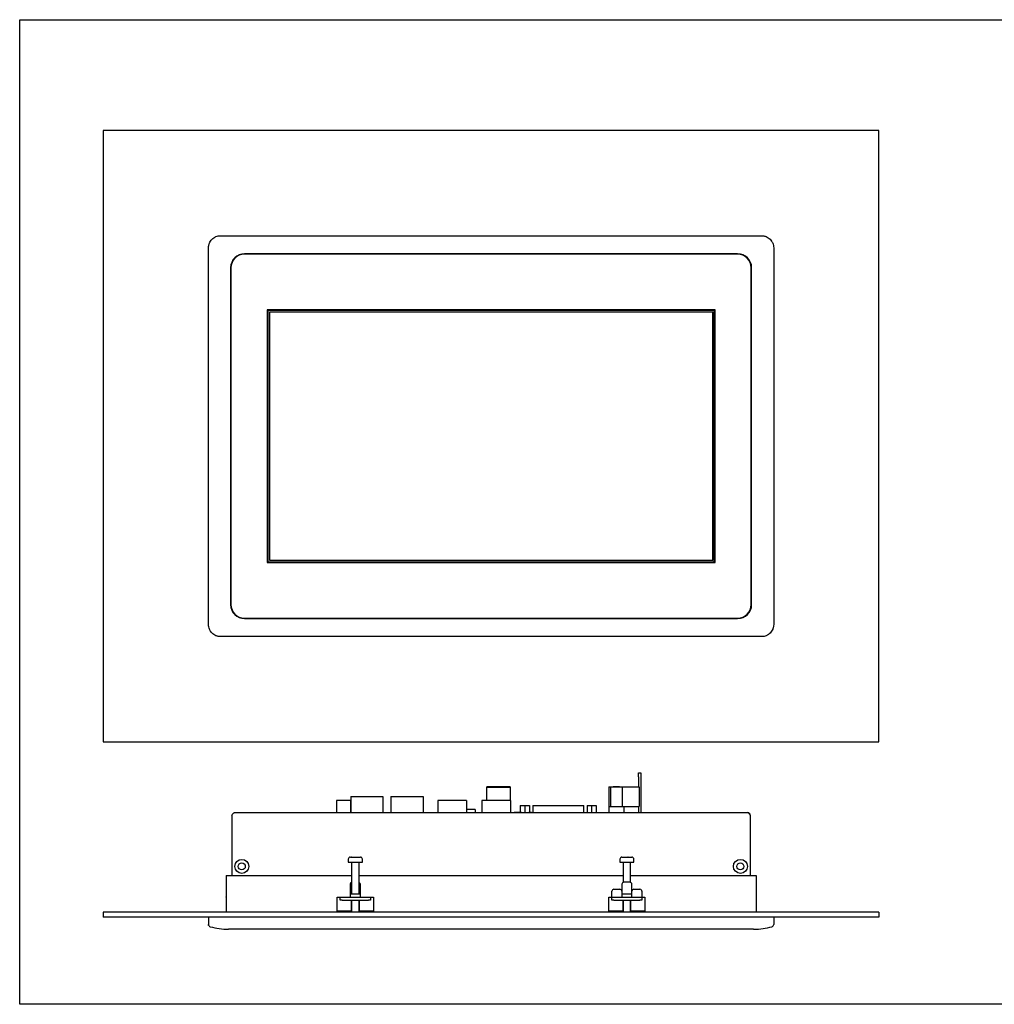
# Model space of a CAD drawing. Header units: millimetres. Extents: x -35 to 2088, y -1140 to -417.
# Tile 7 of 8: x 1039 to 1525, y -978 to -487. Entities that reach past the tile are written whole.
import ezdxf

# ---------------------------------------------------------------- set-up
doc = ezdxf.new("R2010")
doc.units = ezdxf.units.MM

msp = doc.modelspace()

# ---------------------------------------------------------------- linework, layer by layer
at = {"color": 7, "linetype": 'Continuous', "lineweight": 25}
for p, q in [((1080.534, -542.474), (1080.534, -847.474)), ((1467.534, -542.474), (1080.534, -542.474)), ((1467.534, -847.474), (1467.534, -542.474)), ((1397.034, -603.974), (1151.034, -603.974)), ((1397.034, -604.174), (1151.034, -604.174)), ((1144.034, -610.974), (1144.034, -778.974)), ((1144.234, -610.974), (1144.234, -778.974)), ((1403.834, -778.974), (1403.834, -610.974)), ((1404.034, -778.974), (1404.034, -610.974)), ((1162.274, -631.934), (1162.274, -758.014)), ((1385.794, -631.934), (1162.274, -631.934)), ((1162.674, -632.334), (1162.674, -757.614)), ((1385.394, -632.334), (1162.674, -632.334)), ((1384.594, -633.134), (1163.474, -633.134)), ((1163.474, -633.134), (1163.474, -756.814)), ((1384.594, -756.814), (1384.594, -633.134)), ((1385.394, -757.614), (1385.394, -632.334)), ((1385.794, -758.014), (1385.794, -631.934)), ((1162.274, -758.014), (1385.794, -758.014)), ((1162.674, -757.614), (1385.394, -757.614)), ((1163.474, -756.814), (1384.594, -756.814)), ((1151.034, -785.774), (1397.034, -785.774)), ((1151.034, -785.974), (1397.034, -785.974)), ((1080.534, -847.474), (1467.534, -847.474)), ((1347.52, -862.978), (1348.72, -862.978)), ((1347.52, -864.978), (1347.52, -862.978)), ((1348.72, -862.978), (1348.72, -864.978)), ((1347.52, -864.978), (1347.52, -869.978)), ((1348.72, -864.978), (1348.72, -882.778)), ((1283.484, -869.928), (1271.884, -869.928)), ((1271.884, -870.302), (1271.884, -869.928)), ((1283.484, -870.302), (1271.884, -870.302)), ((1271.884, -876.778), (1271.884, -870.302)), ((1272.934, -869.778), (1272.934, -869.928)), ((1272.934, -869.778), (1274.699, -869.778)), ((1274.699, -869.778), (1274.699, -869.928)), ((1274.699, -869.778), (1274.965, -869.778)), ((1274.965, -869.778), (1274.965, -869.928)), ((1274.965, -869.778), (1275.134, -869.778)), ((1275.134, -869.928), (1275.134, -869.778)), ((1276.434, -869.778), (1276.434, -869.928)), ((1276.434, -869.778), (1278.182, -869.778)), ((1278.182, -869.778), (1278.182, -869.928)), ((1278.182, -869.778), (1278.475, -869.778)), ((1278.475, -869.778), (1278.475, -869.928)), ((1278.475, -869.778), (1278.634, -869.778)), ((1278.634, -869.928), (1278.634, -869.778)), ((1279.934, -869.778), (1279.934, -869.928)), ((1279.934, -869.778), (1281.699, -869.778)), ((1281.699, -869.778), (1281.699, -869.928)), ((1281.699, -869.778), (1281.965, -869.778)), ((1281.965, -869.778), (1281.965, -869.928)), ((1281.965, -869.778), (1282.134, -869.778)), ((1282.134, -869.928), (1282.134, -869.778)), ((1283.484, -869.928), (1283.484, -870.302)), ((1283.484, -870.302), (1283.484, -876.778)), ((1332.734, -869.978), (1333.659, -869.978)), ((1332.734, -869.978), (1332.734, -879.778)), ((1333.659, -869.978), (1339.409, -869.978)), ((1333.659, -869.978), (1333.659, -879.778)), ((1334.994, -869.778), (1334.994, -869.978)), ((1334.994, -869.778), (1337.466, -869.778)), ((1337.466, -869.778), (1337.466, -869.978)), ((1337.466, -869.778), (1337.838, -869.778)), ((1337.838, -869.778), (1337.838, -869.978)), ((1337.838, -869.778), (1338.074, -869.778)), ((1338.074, -869.978), (1338.074, -869.778)), ((1339.409, -869.978), (1339.409, -879.778)), ((1339.409, -869.978), (1347.934, -869.978)), ((1347.934, -869.978), (1347.934, -879.778)), ((1196.934, -876.778), (1196.934, -882.778)), ((1203.834, -876.778), (1196.934, -876.778)), ((1203.834, -876.778), (1203.834, -882.778)), ((1203.984, -874.778), (1220.084, -874.778)), ((1203.984, -874.778), (1203.984, -882.778)), ((1220.084, -874.778), (1220.084, -882.778)), ((1223.984, -874.778), (1223.984, -882.778)), ((1223.984, -874.778), (1240.084, -874.778)), ((1240.084, -874.778), (1240.084, -882.778)), ((1247.384, -876.778), (1247.384, -882.778)), ((1261.684, -876.778), (1247.384, -876.778)), ((1261.684, -876.778), (1261.684, -882.778)), ((1269.384, -876.778), (1269.384, -882.778)), ((1283.684, -876.778), (1269.384, -876.778)), ((1283.684, -876.778), (1283.684, -882.778)), ((1144.734, -883.978), (1144.734, -914.078)), ((1145.934, -882.778), (1402.134, -882.778)), ((1266.034, -881.278), (1261.684, -881.278)), ((1266.034, -881.278), (1266.034, -882.778)), ((1285.622, -882.578), (1285.622, -882.778)), ((1285.622, -882.578), (1289.119, -882.578)), ((1288.578, -879.278), (1288.578, -882.578)), ((1288.578, -879.278), (1290.873, -879.278)), ((1289.119, -882.778), (1289.119, -882.578)), ((1290.873, -879.278), (1293.168, -879.278)), ((1290.873, -879.278), (1290.873, -882.778)), ((1292.931, -882.578), (1292.931, -882.778)), ((1292.931, -882.578), (1294.137, -882.578)), ((1293.168, -879.278), (1293.168, -882.578)), ((1293.168, -879.278), (1293.17, -879.278)), ((1293.17, -879.278), (1293.17, -882.578)), ((1294.137, -882.778), (1294.137, -882.578)), ((1294.801, -879.278), (1294.801, -882.778)), ((1294.801, -879.278), (1295.801, -879.278)), ((1295.801, -879.278), (1319.266, -879.278)), ((1319.266, -879.278), (1320.267, -879.278)), ((1320.267, -882.778), (1320.267, -879.278)), ((1321.899, -879.278), (1324.194, -879.278)), ((1321.899, -879.278), (1321.899, -882.778)), ((1324.194, -879.278), (1324.194, -882.778)), ((1324.194, -879.278), (1326.489, -879.278)), ((1326.489, -879.278), (1326.489, -882.778)), ((1332.734, -879.778), (1340.334, -879.778)), ((1332.734, -879.778), (1332.734, -882.778)), ((1340.334, -879.778), (1340.334, -882.778)), ((1340.334, -879.778), (1347.934, -879.778)), ((1347.52, -879.778), (1347.52, -882.778)), ((1403.334, -883.978), (1403.334, -914.078)), ((1202.784, -905.978), (1202.784, -907.478)), ((1202.784, -907.478), (1203.15, -907.478)), ((1203.15, -907.478), (1209.784, -907.478)), ((1203.868, -904.978), (1203.823, -904.98)), ((1203.823, -904.98), (1204.268, -904.98)), ((1204.268, -904.98), (1204.313, -904.978)), ((1204.313, -904.978), (1204.278, -904.978)), ((1204.313, -904.978), (1206.927, -904.978)), ((1204.409, -907.478), (1204.409, -923.478)), ((1206.927, -904.978), (1206.949, -904.98)), ((1206.94, -904.978), (1206.927, -904.978)), ((1206.949, -904.98), (1207.844, -904.98)), ((1207.822, -904.978), (1208.784, -904.978)), ((1207.844, -904.98), (1207.822, -904.978)), ((1208.159, -923.478), (1208.159, -907.478)), ((1209.784, -907.478), (1209.784, -905.978)), ((1338.284, -905.978), (1338.284, -907.478)), ((1338.284, -907.478), (1343.229, -907.478)), ((1339.346, -904.978), (1339.301, -904.98)), ((1339.301, -904.98), (1339.714, -904.98)), ((1339.714, -904.98), (1339.759, -904.978)), ((1339.759, -904.978), (1339.723, -904.978)), ((1339.759, -904.978), (1342.34, -904.978)), ((1339.909, -907.478), (1339.909, -917.551)), ((1342.34, -904.978), (1342.361, -904.98)), ((1342.351, -904.978), (1342.34, -904.978)), ((1342.361, -904.98), (1343.271, -904.98)), ((1343.229, -907.478), (1345.284, -907.478)), ((1343.271, -904.98), (1343.251, -904.978)), ((1343.251, -904.978), (1344.284, -904.978)), ((1343.659, -917.551), (1343.659, -907.478)), ((1345.284, -907.478), (1345.284, -905.978)), ((1141.834, -914.078), (1144.834, -914.078)), ((1141.834, -914.078), (1141.834, -932.478)), ((1144.834, -914.078), (1204.409, -914.078)), ((1203.784, -918.478), (1203.784, -924.778)), ((1208.159, -914.078), (1339.909, -914.078)), ((1208.784, -924.778), (1208.784, -918.478)), ((1339.284, -918.478), (1339.284, -924.778)), ((1343.284, -917.478), (1340.284, -917.478)), ((1343.659, -914.078), (1403.234, -914.078)), ((1344.284, -924.778), (1344.284, -918.478)), ((1403.234, -914.078), (1406.234, -914.078)), ((1406.234, -914.078), (1406.234, -932.478)), ((1334.284, -924.778), (1334.284, -921.978)), ((1335.284, -920.978), (1338.284, -920.978)), ((1345.284, -920.978), (1348.284, -920.978)), ((1349.284, -921.978), (1349.284, -924.778)), ((1197.284, -924.978), (1198.784, -924.978)), ((1197.284, -931.978), (1197.284, -924.978)), ((1198.784, -926.478), (1198.784, -924.978)), ((1198.784, -924.978), (1199.784, -924.978)), ((1199.784, -926.478), (1198.784, -926.478)), ((1199.784, -924.978), (1212.784, -924.978)), ((1199.784, -926.478), (1212.784, -926.478)), ((1203.784, -923.478), (1203.784, -924.978)), ((1208.784, -923.478), (1203.784, -923.478)), ((1204.284, -926.478), (1204.284, -931.978)), ((1204.409, -926.478), (1204.409, -932.478)), ((1208.159, -932.478), (1208.159, -926.478)), ((1208.284, -931.978), (1208.284, -926.478)), ((1208.784, -924.978), (1208.784, -923.478)), ((1212.784, -924.978), (1213.784, -924.978)), ((1213.784, -926.478), (1212.784, -926.478)), ((1213.784, -924.978), (1213.784, -926.478)), ((1213.784, -924.978), (1215.284, -924.978)), ((1215.284, -924.978), (1215.284, -931.978)), ((1332.784, -924.978), (1334.284, -924.978)), ((1332.784, -931.978), (1332.784, -924.978)), ((1334.284, -924.778), (1334.284, -924.978)), ((1334.284, -926.478), (1334.284, -924.978)), ((1334.284, -924.978), (1335.284, -924.978)), ((1335.284, -926.478), (1334.284, -926.478)), ((1335.284, -924.978), (1348.284, -924.978)), ((1335.284, -926.478), (1348.284, -926.478)), ((1339.284, -923.478), (1339.284, -924.978)), ((1344.284, -923.478), (1339.284, -923.478)), ((1339.784, -926.478), (1339.784, -931.978)), ((1339.909, -926.478), (1339.909, -932.478)), ((1343.659, -932.478), (1343.659, -926.478)), ((1343.784, -931.978), (1343.784, -926.478)), ((1344.284, -924.978), (1344.284, -923.478)), ((1348.284, -924.978), (1349.284, -924.978)), ((1349.284, -926.478), (1348.284, -926.478)), ((1349.284, -924.978), (1349.284, -924.778)), ((1349.284, -924.978), (1349.284, -926.478)), ((1349.284, -924.978), (1350.784, -924.978)), ((1350.784, -924.978), (1350.784, -931.978)), ((1080.534, -932.478), (1080.534, -934.978)), ((1467.534, -932.478), (1080.534, -932.478)), ((1204.284, -931.978), (1197.284, -931.978)), ((1215.284, -931.978), (1208.284, -931.978)), ((1339.784, -931.978), (1332.784, -931.978)), ((1350.784, -931.978), (1343.784, -931.978)), ((1467.534, -932.478), (1467.534, -934.978)), ((1467.534, -934.978), (1080.534, -934.978)), ((1133.034, -934.978), (1133.034, -938.56)), ((1415.034, -934.978), (1415.034, -938.56)), ((1151.034, -940.978), (1143.034, -940.978)), ((1397.034, -940.978), (1151.034, -940.978)), ((1405.034, -940.978), (1397.034, -940.978))]:
    msp.add_line(p, q, dxfattribs=at)
msp.add_lwpolyline([(1038.8, -487.198), (2088.245, -487.198), (2088.245, -978.391), (1038.8, -978.391)], close=True)
for centre, radius in [((1149.634, -909.578), 3.5), ((1149.634, -909.578), 1.75), ((1398.434, -909.578), 3.5), ((1398.434, -909.578), 1.75)]:
    msp.add_circle(centre, radius, dxfattribs=at)
for centre, radius, start, end in [((1151.034, -610.974), 7, 90, 180), ((1397.034, -610.974), 7, 0, 90), ((1151.034, -610.974), 6.8, 90, 180), ((1397.034, -610.974), 6.8, 0, 90), ((1151.034, -778.974), 7, 180, 270), ((1151.034, -778.974), 6.8, 180, 270), ((1397.034, -778.974), 6.8, 270, 0), ((1397.034, -778.974), 7, 270, 0), ((1402.134, -883.978), 1.2, 360, 90), ((1203.784, -905.978), 1, 90, 180), ((1208.784, -905.978), 1, 0, 90), ((1339.284, -905.978), 1, 90, 180), ((1344.284, -905.978), 1, 0, 90), ((1204.784, -918.478), 1, 112.02431, 180), ((1207.784, -918.478), 1, 0, 67.97569), ((1340.284, -918.478), 1, 90, 180), ((1343.284, -918.478), 1, 0, 90), ((1335.284, -921.978), 1, 90, 180), ((1338.284, -921.978), 1, 0, 90), ((1345.284, -921.978), 1, 90, 180), ((1348.284, -921.978), 1, 0, 90), ((1140.134, -924.778), 1.7, 353.24367, 0), ((1407.934, -924.778), 1.7, 180, 186.75633), ((1134.234, -938.579), 1.2, 180, 254.50556), ((1413.834, -938.579), 1.2, 285.50614, 360)]:
    msp.add_arc(centre, radius, start, end, dxfattribs=at)
for points, knots in [([(1133.034, -600.974), (1133.034, -600.578), (1133.073, -600.189), (1133.187, -599.614), (1133.234, -599.424), (1133.348, -599.047), (1133.415, -598.86), (1133.641, -598.315), (1133.825, -597.971), (1134.26, -597.319), (1134.513, -597.01), (1135.067, -596.456), (1135.368, -596.208), (1135.86, -595.879), (1136.03, -595.777), (1136.376, -595.592), (1136.553, -595.508), (1137.094, -595.283), (1137.472, -595.168), (1138.246, -595.013), (1138.638, -594.974), (1139.034, -594.974)], [0, 0, 0, 0, 0.125, 0.125, 0.1875, 0.1875, 0.25, 0.25, 0.375, 0.375, 0.5, 0.5, 0.625, 0.625, 0.6875, 0.6875, 0.75, 0.75, 0.875, 0.875, 1, 1, 1, 1]), ([(1139.034, -594.974), (1139.385, -594.974), (1139.737, -594.974), (1140.44, -594.974), (1140.792, -594.974), (1141.846, -594.974), (1143.956, -594.974), (1148.878, -594.974), (1158.721, -594.974), (1178.409, -594.974), (1217.784, -594.974), (1274.034, -594.974), (1319.034, -594.974), (1352.784, -594.974), (1369.659, -594.974), (1389.346, -594.974), (1399.19, -594.974), (1404.112, -594.974), (1406.221, -594.974), (1407.276, -594.974), (1407.628, -594.974), (1408.331, -594.974), (1408.682, -594.974), (1409.034, -594.974)], [0, 0, 0, 0, 0.0039062, 0.0039062, 0.0078125, 0.0078125, 0.015625, 0.03125, 0.0625, 0.125, 0.25, 0.5, 0.75, 0.75, 0.875, 0.9375, 0.96875, 0.984375, 0.9921875, 0.9921875, 0.9960938, 0.9960938, 1, 1, 1, 1]), ([(1409.034, -594.974), (1409.43, -594.974), (1409.819, -595.013), (1410.394, -595.127), (1410.584, -595.175), (1410.961, -595.289), (1411.148, -595.356), (1411.693, -595.581), (1412.037, -595.765), (1412.689, -596.2), (1412.998, -596.454), (1413.552, -597.007), (1413.8, -597.308), (1414.129, -597.8), (1414.231, -597.97), (1414.417, -598.316), (1414.5, -598.493), (1414.725, -599.034), (1414.84, -599.412), (1414.995, -600.187), (1415.034, -600.578), (1415.034, -600.974)], [0, 0, 0, 0, 0.125, 0.125, 0.1875, 0.1875, 0.25, 0.25, 0.375, 0.375, 0.5, 0.5, 0.625, 0.625, 0.6875, 0.6875, 0.75, 0.75, 0.875, 0.875, 1, 1, 1, 1]), ([(1133.034, -788.974), (1133.034, -788.73), (1133.034, -788.485), (1133.034, -787.995), (1133.034, -787.751), (1133.034, -787.016), (1133.034, -785.547), (1133.034, -782.12), (1133.034, -775.266), (1133.034, -761.558), (1133.034, -734.141), (1133.034, -694.974), (1133.034, -663.641), (1133.034, -640.141), (1133.034, -628.391), (1133.034, -614.683), (1133.034, -607.829), (1133.034, -604.402), (1133.034, -602.933), (1133.034, -602.198), (1133.034, -601.954), (1133.034, -601.464), (1133.034, -601.219), (1133.034, -600.974)], [0, 0, 0, 0, 0.0039062, 0.0039062, 0.0078125, 0.0078125, 0.015625, 0.03125, 0.0625, 0.125, 0.25, 0.5, 0.75, 0.75, 0.875, 0.9375, 0.96875, 0.984375, 0.9921875, 0.9921875, 0.9960938, 0.9960938, 1, 1, 1, 1]), ([(1415.034, -600.974), (1415.034, -601.219), (1415.034, -601.464), (1415.034, -601.954), (1415.034, -602.198), (1415.034, -602.933), (1415.034, -604.402), (1415.034, -607.829), (1415.034, -614.683), (1415.034, -628.391), (1415.034, -655.808), (1415.034, -694.974), (1415.034, -726.308), (1415.034, -749.808), (1415.034, -761.558), (1415.034, -775.266), (1415.034, -782.12), (1415.034, -785.547), (1415.034, -787.016), (1415.034, -787.75), (1415.034, -787.995), (1415.034, -788.485), (1415.034, -788.73), (1415.034, -788.974)], [0, 0, 0, 0, 0.0039062, 0.0039062, 0.0078125, 0.0078125, 0.015625, 0.03125, 0.0625, 0.125, 0.25, 0.5, 0.75, 0.75, 0.875, 0.9375, 0.96875, 0.984375, 0.9921875, 0.9921875, 0.9960937, 0.9960937, 1, 1, 1, 1]), ([(1139.034, -794.974), (1138.638, -794.974), (1138.249, -794.936), (1137.674, -794.822), (1137.484, -794.774), (1137.107, -794.66), (1136.92, -794.593), (1136.375, -794.368), (1136.031, -794.184), (1135.379, -793.749), (1135.07, -793.495), (1134.516, -792.942), (1134.268, -792.64), (1133.939, -792.149), (1133.836, -791.979), (1133.651, -791.633), (1133.568, -791.456), (1133.343, -790.915), (1133.228, -790.537), (1133.073, -789.762), (1133.034, -789.371), (1133.034, -788.974)], [0, 0, 0, 0, 0.125, 0.125, 0.1875, 0.1875, 0.25, 0.25, 0.375, 0.375, 0.5, 0.5, 0.625, 0.625, 0.6875, 0.6875, 0.75, 0.75, 0.875, 0.875, 1, 1, 1, 1]), ([(1415.034, -788.974), (1415.034, -789.371), (1414.995, -789.76), (1414.881, -790.335), (1414.833, -790.525), (1414.719, -790.902), (1414.652, -791.089), (1414.427, -791.634), (1414.243, -791.978), (1413.808, -792.63), (1413.554, -792.939), (1413.001, -793.493), (1412.699, -793.741), (1412.208, -794.07), (1412.038, -794.172), (1411.691, -794.357), (1411.515, -794.441), (1410.974, -794.666), (1410.596, -794.781), (1409.821, -794.936), (1409.43, -794.974), (1409.034, -794.974)], [0, 0, 0, 0, 0.125, 0.125, 0.1875, 0.1875, 0.25, 0.25, 0.375, 0.375, 0.5, 0.5, 0.625, 0.625, 0.6875, 0.6875, 0.75, 0.75, 0.875, 0.875, 1, 1, 1, 1]), ([(1409.034, -794.974), (1408.682, -794.974), (1408.331, -794.974), (1407.628, -794.974), (1407.276, -794.974), (1406.222, -794.974), (1404.112, -794.974), (1399.19, -794.974), (1389.346, -794.974), (1369.659, -794.974), (1330.284, -794.974), (1274.034, -794.974), (1229.034, -794.974), (1195.284, -794.974), (1178.409, -794.974), (1158.721, -794.974), (1148.878, -794.974), (1143.956, -794.974), (1141.846, -794.974), (1140.792, -794.974), (1140.44, -794.974), (1139.737, -794.974), (1139.385, -794.974), (1139.034, -794.974)], [0, 0, 0, 0, 0.0039062, 0.0039062, 0.0078125, 0.0078125, 0.015625, 0.03125, 0.0625, 0.125, 0.25, 0.5, 0.75, 0.75, 0.875, 0.9375, 0.96875, 0.984375, 0.9921875, 0.9921875, 0.9960937, 0.9960937, 1, 1, 1, 1]), ([(1144.734, -883.978), (1144.834, -883.821), (1145.034, -883.507), (1145.334, -883.11), (1145.634, -882.833), (1145.834, -882.797), (1145.934, -882.778)], [0, 0, 0, 0, 0.25000091, 0.49999858, 0.74999909, 1, 1, 1, 1]), ([(1402.134, -882.778), (1402.226, -882.794), (1402.419, -882.826), (1402.715, -883.088), (1403.023, -883.49), (1403.229, -883.814), (1403.334, -883.978)], [0, 0, 0, 0, 0.2293483, 0.48418, 0.7390778, 1, 1, 1, 1]), ([(1133.034, -938.579), (1133.034, -938.578), (1133.034, -938.571), (1133.034, -938.785), (1133.034, -939.211), (1133.034, -938.777), (1133.034, -938.56)], [0, 0, 0, 0, 0.0613251, 0.3742512, 0.6871769, 1, 1, 1, 1]), ([(1133.917, -939.719), (1135.372, -940.079), (1138.366, -940.819), (1141.449, -940.924), (1143.034, -940.978)], [0, 0, 0, 0, 0.486078, 1, 1, 1, 1]), ([(1405.034, -940.978), (1406.618, -940.924), (1409.701, -940.819), (1412.695, -940.079), (1414.151, -939.719)], [0, 0, 0, 0, 0.513922, 1, 1, 1, 1])]:
    msp.add_open_spline(points, degree=3, knots=knots, dxfattribs=at)

doc.saveas('drawing.dxf')
